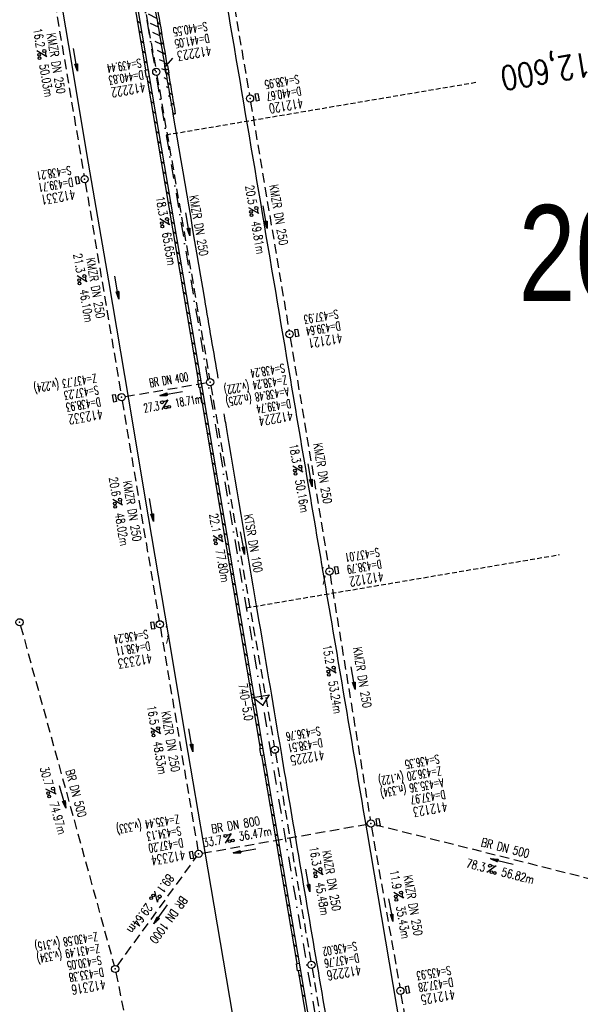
# Model space of a CAD drawing. Extents: x 447045 to 447634, y 442020 to 443192.
# Tile 9 of 24: x 447316 to 447433, y 442521 to 442726. Entities that reach past the tile are written whole.
import ezdxf
from ezdxf.enums import TextEntityAlignment as Align

# ---------------------------------------------------------------- set-up
doc = ezdxf.new("R2010")
doc.units = 0
doc.header["$LTSCALE"] = 2
doc.header["$MEASUREMENT"] = 0
for name, pattern in [('AUSGEZOGEN', [0]), ('GESTRICH-X2', [1.5, 1, -0.5]), ('GESTRICHELT', [0.75, 0.5, -0.25]), ('STRICHPT-X3', [3, 1.5, -0.75, 0, -0.75])]:
    doc.linetypes.add(name, pattern=pattern)
doc.layers.get('0').update_dxf_attribs({"linetype": 'AUSGEZOGEN'})
for name, color, linetype in [('ACHSE', 250, 'STRICHPT-X3'), ('FBR', 8, 'CONTINUOUS'), ('HEKTOM', 250, 'GESTRICHELT'), ('KANAL', 7, 'GESTRICH-X2'), ('Netzknoten_PKT', 7, 'CONTINUOUS'), ('Netzknoten_PKT-NR', 7, 'CONTINUOUS'), ('Netzknoten_SIGNATUR', 7, 'CONTINUOUS'), ('PFEIL', 7, 'CONTINUOUS'), ('PKT', 7, 'CONTINUOUS'), ('PKT-CODE', 2, 'CONTINUOUS'), ('Planeinteilung', 6, 'CONTINUOUS'), ('SCHACHTNR', 6, 'CONTINUOUS'), ('SCHLITZRINNE', 8, 'AUSGEZOGEN'), ('SCHSYMBOL', 7, 'AUSGEZOGEN'), ('TEXTO', 4, 'CONTINUOUS'), ('TEXTU', 4, 'CONTINUOUS')]:
    doc.layers.add(name, color=color, linetype=linetype)
doc.styles.add('ROMANS', font='romans.shx', dxfattribs={"width": 0.8})
doc.styles.add('UNIR-H', font='unir_h.shx', dxfattribs={"width": 0.8})

# ---------------------------------------------------------------- blocks, each defined once
blk = doc.blocks.new('GST')
at = {"color": 0}
blk.add_circle((0, 0), 0.75, dxfattribs=at)
blk.add_point((0, 0), dxfattribs=at)
blk = doc.blocks.new('17')
blk.add_lwpolyline([(-0.7551444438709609, -1.217819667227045), (0.7477110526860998, -1.217819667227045), (0.7477110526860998, -1.800570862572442), (-0.7551444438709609, -1.800570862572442)], close=True)
blk.add_blockref('GST', (0, 0))
blk = doc.blocks.new('PROM')
blk.add_line((1.566024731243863, 1.817237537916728), (0.0190527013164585, 0.0153243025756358))
for centre, radius in [((0.3173753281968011, 1.509743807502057), 0.3170057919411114), ((0.9430842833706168, 0.2908182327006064), 0.2830165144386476), ((1.644538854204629, 0.287494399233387), 0.2830165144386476)]:
    blk.add_circle(centre, radius)
blk.add_arc((0.9918717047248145, 2.681739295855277), 1.033048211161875, 239.1413865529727, 303.3549228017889)
blk = doc.blocks.new('PFEIL2')
at = {"color": 0}
for p, q in [((0.8796887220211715, 0.0024565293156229), (-2.401395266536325, -0.0115320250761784)), ((0.8808543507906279, -0.2709205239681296), (0.8785230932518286, 0.2758335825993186)), ((0.8785230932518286, 0.2758335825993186), (2.429089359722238, 0.0090619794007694)), ((0.9110887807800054, 0.2702307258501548), (0.8785706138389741, 0.2646884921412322)), ((0.9651190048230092, 0.2609349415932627), (0.8786494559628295, 0.2461975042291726)), ((1.01914922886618, 0.2516391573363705), (0.8787282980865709, 0.2277065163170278)), ((1.073179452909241, 0.24234337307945), (0.8788071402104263, 0.2092155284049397)), ((1.127209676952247, 0.2330475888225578), (0.8788859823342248, 0.1907245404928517)), ((1.181239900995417, 0.2237518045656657), (0.8789648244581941, 0.1722335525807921)), ((1.235270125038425, 0.2144560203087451), (0.8790436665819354, 0.1537425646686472)), ((1.289300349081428, 0.2051602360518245), (0.8791225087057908, 0.1352515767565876)), ((1.34333057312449, 0.195864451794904), (0.8792013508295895, 0.1167605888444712)), ((1.397360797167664, 0.1865686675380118), (0.8792801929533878, 0.0982696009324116)), ((1.451391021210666, 0.1772728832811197), (0.8793590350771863, 0.0797786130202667)), ((1.505421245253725, 0.1679770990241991), (0.8794378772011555, 0.0612876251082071)), ((1.559451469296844, 0.1586813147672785), (0.8795167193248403, 0.0427966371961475)), ((1.613481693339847, 0.1493855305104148), (0.8795955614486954, 0.024305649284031)), ((1.66751191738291, 0.140089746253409), (0.8796744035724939, 0.005814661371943)), ((1.721542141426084, 0.1307939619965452), (0.8797532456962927, -0.0126763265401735)), ((1.775572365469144, 0.1214981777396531), (0.8798320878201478, -0.0311673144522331)), ((1.82960258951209, 0.1122023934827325), (0.8799109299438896, -0.0496583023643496)), ((1.883632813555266, 0.1029066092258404), (0.8799897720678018, -0.0681492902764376)), ((1.937663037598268, 0.0936108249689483), (0.8800686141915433, -0.08664027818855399)), ((1.991693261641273, 0.0843150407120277), (0.8801474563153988, -0.105131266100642)), ((2.045723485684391, 0.0750192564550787), (0.8802262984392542, -0.1236222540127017)), ((2.099753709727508, 0.0657234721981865), (0.8803051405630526, -0.1421132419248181)), ((2.153783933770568, 0.056427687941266), (0.8803839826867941, -0.1606042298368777)), ((2.207814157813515, 0.0471319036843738), (0.8804628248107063, -0.1790952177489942)), ((2.261844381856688, 0.0378361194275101), (0.8805416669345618, -0.1975862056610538)), ((2.31587460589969, 0.0285403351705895), (0.8806205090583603, -0.2160771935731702)), ((2.36990482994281, 0.0192445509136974), (0.8806993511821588, -0.2345681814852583)), ((2.423935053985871, 0.009948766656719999), (0.8807781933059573, -0.2530591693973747)), ((2.429089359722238, 0.0090619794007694), (0.8808543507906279, -0.2709205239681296))]:
    blk.add_line(p, q, dxfattribs=at)
blk = doc.blocks.new('13')
blk.add_lwpolyline([(0.7551444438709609, 1.217819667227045), (-0.7477110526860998, 1.217819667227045), (-0.7477110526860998, 1.800570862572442), (0.7551444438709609, 1.800570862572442)], close=True)
at = {"rotation": 180}
blk.add_blockref('GST', (0, 0), dxfattribs=at)
blk = doc.blocks.new('10')
blk.add_blockref('GST', (0, 0))
blk = doc.blocks.new('30')
at = {"color": 0}
for p, q in [((-0.75, -0.289999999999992), (-0.75, 0.2927511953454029)), ((-0.75, 0.2927511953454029), (0.7528554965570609, 0.2927511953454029)), ((0.7528554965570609, 0.2927511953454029), (0.7528554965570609, -0.289999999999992)), ((0.7528554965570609, -0.289999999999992), (-0.75, -0.289999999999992))]:
    blk.add_line(p, q, dxfattribs=at)
blk.add_point((0, 0), dxfattribs=at)
blk = doc.blocks.new('PKT')
at = {"color": 0}
blk.add_circle((0, 0), 0.15, dxfattribs=at)
blk.add_point((0, 0), dxfattribs=at)
blk = doc.blocks.new('Station_Netzknoten')
at = {"layer": 'Netzknoten_SIGNATUR'}
for p, q in [((-1.75, 0.5), (1.75, 0.5)), ((0, -1.5), (-1.75, 0.5)), ((0, -1.5), (1.75, 0.5))]:
    blk.add_line(p, q, dxfattribs=at)
blk.add_point((0, 0), dxfattribs=at)

msp = doc.modelspace()

# ---------------------------------------------------------------- hatches: boundary and pattern name
at = {"layer": 'SCHLITZRINNE'}
h = msp.add_hatch(dxfattribs=at)
h.set_pattern_fill('_USER', color=256, scale=1.5, angle=45, style=0, pattern_type=0)
h.set_pattern_definition([(334.2695901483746, (447234.5127272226, 443158.8401483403), (0.6512059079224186, 1.35127009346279), [])])
edge = h.paths.add_edge_path()
edge.add_arc((464490.7175438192, 449190.2495547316), 18279.89343786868, 199.256988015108, 199.2725912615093)
edge.add_arc((412789.2576575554, 431110.164703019), 36491.72717792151, 19.26941265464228, 19.275929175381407, ccw=False)
edge.add_line((447233.134, 443161.2700000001), (447233.6060244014, 443161.4349028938))
edge.add_arc((464490.7175437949, 449190.249554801), 18280.39343786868, 199.2569880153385, 199.2725912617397)
edge.add_arc((438988.1613027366, 440271.6982763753), 8736.655536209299, 19.248465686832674, 19.281113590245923, ccw=False)
edge.add_arc((439684.884197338, 440514.9838708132), 7998.678116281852, 19.2238186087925, 19.248465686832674, ccw=False)
edge.add_arc((551443.6805055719, 479485.6081539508), 110359.837036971, 199.2238149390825, 199.2304511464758)
edge.add_arc((461591.9284848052, 448142.3628786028), 15198.20419267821, 199.2304511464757, 199.2954143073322)
edge.add_arc((434066.5644204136, 438505.5905611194), 13965.35264760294, 19.22764435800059, 19.29541436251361, ccw=False)
edge.add_arc((446515.3391800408, 442847.4484587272), 781.1301442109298, 18.874057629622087, 19.227644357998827, ccw=False)
edge.add_arc((443272.1578874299, 441738.6996315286), 4208.59989003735, 18.721726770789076, 18.874057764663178, ccw=False)
edge.add_arc((445875.7446372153, 442621.065670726), 1459.557549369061, 18.158793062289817, 18.72172677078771, ccw=False)
edge.add_arc((444728.6532720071, 442244.8351673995), 2666.772522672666, 17.742332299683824, 18.158793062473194, ccw=False)
edge.add_arc((445572.4217009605, 442514.803087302), 1780.867426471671, 17.477765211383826, 17.74233229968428, ccw=False)
edge.add_arc((445655.9223158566, 442541.0951066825), 1693.325305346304, 17.206445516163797, 17.477765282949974, ccw=False)
edge.add_arc((445949.7367177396, 442632.082078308), 1385.745182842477, 16.534274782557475, 17.206445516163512, ccw=False)
edge.add_arc((445777.9256488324, 442581.0775038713), 1564.967140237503, 15.901763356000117, 16.534274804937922, ccw=False)
edge.add_arc((444610.2498572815, 442248.4174516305), 2779.104473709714, 15.717077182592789, 15.901763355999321, ccw=False)
edge.add_arc((445469.3841440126, 442490.1855316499), 1886.600396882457, 15.492922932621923, 15.71707716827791, ccw=False)
edge.add_arc((444501.3018579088, 442221.8413207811), 2891.185847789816, 15.151693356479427, 15.49292293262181, ccw=False)
edge.add_arc((444653.0003013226, 442262.919567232), 2734.024020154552, 14.800793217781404, 15.15169336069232, ccw=False)
edge.add_arc((445305.3867260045, 442435.2971580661), 2059.248441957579, 14.553226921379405, 14.800793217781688, ccw=False)
edge.add_arc((445661.5778748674, 442527.7675625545), 1691.249922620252, 14.280051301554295, 14.55322700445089, ccw=False)
edge.add_arc((445825.2781955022, 442569.4335576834), 1522.330266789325, 13.754489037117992, 14.280051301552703, ccw=False)
edge.add_arc((444655.9725115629, 442283.2091768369), 2726.157571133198, 13.361751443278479, 13.754489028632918, ccw=False)
edge.add_arc((444873.7445731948, 442334.9361968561), 2502.326484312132, 13.156370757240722, 13.361751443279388, ccw=False)
edge.add_arc((445203.5665272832, 442412.0303197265), 2163.614179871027, 12.935498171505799, 13.156370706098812, ccw=False)
edge.add_arc((445591.1524972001, 442501.0521217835), 1765.936213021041, 12.36851844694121, 12.935498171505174, ccw=False)
edge.add_arc((445707.2559674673, 442526.5122554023), 1647.073964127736, 11.781436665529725, 12.368518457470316, ccw=False)
edge.add_arc((445429.9941138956, 442468.6829810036), 1930.302423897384, 11.594814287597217, 11.781436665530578, ccw=False)
edge.add_arc((442977.0603987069, 441965.3993853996), 4434.33480961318, 11.471684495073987, 11.59481397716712, ccw=False)
edge.add_arc((444371.6934236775, 442248.4229983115), 3011.273447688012, 11.050893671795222, 11.471684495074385, ccw=False)
edge.add_arc((446428.11335783, 442650.0465261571), 916.0015312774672, 10.287944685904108, 11.050893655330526, ccw=False)
edge.add_arc((445293.5438072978, 442444.106887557), 2069.110025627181, 9.832006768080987, 10.287944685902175, ccw=False)
edge.add_arc((438489.7745608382, 441264.9773509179), 8974.298105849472, 9.613081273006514, 9.832006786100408, ccw=False)
edge.add_arc((-516898.9809261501, 279448.6900894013), 977969.7495575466, 9.612262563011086, 9.613081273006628, ccw=False)
edge.add_arc((439111.8192036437, 441356.2794889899), 8345.741258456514, 9.603416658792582, 9.61227924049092, ccw=False)
edge.add_arc((371773.6318437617, 429962.7471930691), 76641.01236189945, 9.590854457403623, 9.603416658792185, ccw=False)
edge.add_arc((456011.6550815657, 444189.1683239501), 8789.8725663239, 189.5423691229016, 189.6519019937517)
edge.add_arc((455543.1851558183, 444109.4959913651), 8314.676026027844, 189.6519019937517, 189.6840918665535)
edge.add_arc((393564.9242098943, 433546.2457900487), 54557.31384556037, 9.66554402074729, 9.670449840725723, ccw=False)

# ---------------------------------------------------------------- linework, layer by layer
at = {"layer": 'ACHSE', "flags": 128}
msp.add_lwpolyline([(447230.5087980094, 443162.3344306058), (447230.72, 443161.731), (447238.978, 443138.135), (447247.236, 443114.538), (447247.528, 443113.7060000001), (447255.3590000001, 443090.895), (447261.5008670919, 443072.2661867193), (447263.187, 443067.152), (447270.721, 443043.315), (447277.958, 443019.385), (447284.898, 442995.368), (447291.539, 442971.266), (447297.882, 442947.084), (447303.923, 442922.826), (447309.664, 442898.494), (447315.102, 442874.093), (447320.238, 442849.626), (447325.069, 442825.097), (447329.596, 442800.511), (447332.402, 442784.35), (447333.838, 442775.873), (447338.012, 442751.224), (447342.186, 442726.575), (447354.709, 442652.627), (447371.405, 442554.031), (447392.276, 442430.786), (447408.973, 442332.19), (447413.1470000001, 442307.5409999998), (447425.6699999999, 442233.5929999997), (447425.8342016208, 442232.6233292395), (447438.1919999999, 442159.6459999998), (447454.8889999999, 442061.0499999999), (447456.7422372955, 442050.1059544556)], dxfattribs=at)
at = {"layer": 'FBR'}
for points in [[(447314.3525886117, 442951.2948101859, -0.0015582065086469), (447317.425168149, 442939.118631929, -0.0015466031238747), (447320.4445637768, 442926.8321163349, -0.0015433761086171), (447323.3867011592, 442914.5324890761, -0.0015534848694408), (447326.2339534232, 442902.2950271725, -0.001554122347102), (447329.0054332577, 442890.0385998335, -0.0015444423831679), (447331.7177998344, 442877.6883084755, -0.0015468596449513), (447334.3531664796, 442865.3242596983, -0.0015557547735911), (447336.897132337, 442853.0148800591, -0.0015566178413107), (447339.4823111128, 442840.1010307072, -0.0017025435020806), (447341.7689028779, 442828.2788710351, -0.001390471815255), (447344.5490080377, 442813.4124663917, -0.0020889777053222), (447346.3306091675, 442803.5043822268, -0.0004549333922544), (447348.2979180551, 442792.234624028, -0.0010237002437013), (447349.1573781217, 442787.223764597, -3.1502593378e-06), (447350.3487882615, 442780.1909008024, -1.49845386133e-05), (447350.5992094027, 442778.7123413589), (447354.7733806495, 442754.0623302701), (447358.9473806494, 442729.41333027, 5.4597560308e-06), (447365.2088651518, 442692.4394217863, -2.781310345e-06), (447371.4703496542, 442655.4655133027, -2.6786460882e-06), (447379.8183651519, 442606.1674217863, 3.2175724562e-06), (447388.1663806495, 442556.8693302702), (447409.037358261, 442433.6244624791)], [(447347.7760000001, 442706.2319999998, -5.907971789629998e-05), (447354.3409585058, 442667.6583142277, -0.0001299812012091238), (447357.1368655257, 442651.1927813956, -0.0001299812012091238)], [(447358.3895055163, 442643.7953714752, -5.210644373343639e-05), (447359.0155425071, 442640.0913202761, -3.96939937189e-05), (447365.708, 442600.4499999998, -0.0001045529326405), (447370.3100332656, 442573.1428632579, 0.0001332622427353), (447373.922, 442551.7179999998, 0.0005259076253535), (447378.0145, 442527.6364999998, -0.0004761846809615), (447382.107, 442503.5549999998), (447390.563, 442453.4269999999, 9.12589793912e-05), (447393.3035596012, 442437.1987969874, 4.51731092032e-05), (447398.8489999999, 442404.4159999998)]]:
    msp.add_lwpolyline(points, format="xyb", dxfattribs=at)
at = {"layer": 'FBR', "flags": 128}
msp.add_lwpolyline([(447300.5709999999, 442944.9339999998, -0.0022932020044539), (447303.9532739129, 442931.3858386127, -0.0017136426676), (447308.3339999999, 442913.2199999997, -0.0008961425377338), (447310.3912526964, 442904.489349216, -0.0009637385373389), (447312.2739999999, 442896.3639999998, -0.0024739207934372), (447316.1015402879, 442879.3132844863, -0.002561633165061), (447319.6320000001, 442862.8099999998, -0.0008142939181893), (447320.9057146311, 442856.6530390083, -0.000537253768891), (447322.8109999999, 442847.3159999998, -0.0018360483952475), (447327.1297547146, 442825.6264892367, -0.003329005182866), (447329.388, 442813.6399999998, -0.0019894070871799), (447332.2641140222, 442797.4280008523, -0.0009552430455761), (447338.0549999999, 442763.6299999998, -3.5722962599e-06), (447340.3885389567, 442749.8518218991, -3.86703077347e-05), (447340.6039999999, 442748.5789999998, -5.48129439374e-05), (447343.4054999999, 442732.0104999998, 0.0004779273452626), (447346.2069999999, 442715.4419999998, 0.0001404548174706), (447346.9915000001, 442710.8369999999, -2.14056777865e-05), (447347.7760000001, 442706.2319999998)], format="xyb", dxfattribs=at)
for points in [[(447317.6879999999, 442769.8029999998), (447321.861, 442745.1509999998), (447325.971, 442720.5679999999), (447330.116, 442696.0369999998), (447334.309, 442671.4829999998), (447338.4849999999, 442646.8209999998), (447342.627, 442622.2639999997), (447346.744, 442597.6839999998), (447350.9019999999, 442573.1409999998), (447355.051, 442548.7159999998), (447363.3529999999, 442499.5539999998), (447367.525, 442474.8609999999), (447371.681, 442450.2519999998), (447375.843, 442425.7299999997), (447379.9729999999, 442401.1589999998), (447384.141, 442376.5979999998), (447388.3269999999, 442352.1939999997), (447392.465, 442327.5309999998), (447396.704, 442302.6379999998), (447400.8689999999, 442278.1019999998), (447405.015, 442253.4519999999), (447409.1087602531, 442229.1758127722)], [(447334.6109999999, 442762.6169999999), (447342.7469999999, 442714.5349999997), (447353.712, 442649.7829999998), (447366.6610000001, 442573.0009999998), (447374.2800000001, 442528.1029999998), (447381.7009999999, 442484.1889999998), (447389.266, 442439.4379999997), (447397.6109999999, 442390.0459999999), (447405.855, 442341.5289999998), (447414.19, 442292.2239999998), (447422.9179999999, 442240.6819999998), (447424.3363650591, 442232.3145890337)]]:
    msp.add_lwpolyline(points, dxfattribs=at)
at = {"layer": 'HEKTOM'}
for p, q in [((447346.3586901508, 442701.935369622), (447411.1073974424, 442712.9071352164)), ((447363.0630000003, 442603.3440000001), (447428.3563017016, 442614.4166102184))]:
    msp.add_line(p, q, dxfattribs=at)
at = {"layer": 'KANAL'}
for p, q in [((447335.781, 442762.4059999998), (447344.188, 442715.7809999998)), ((447355.4999999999, 442758.0629999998), (447363.719, 442710.2499999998)), ((447321.156, 442741.2809999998), (447329.2499999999, 442693.4379999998)), ((447344.438, 442714.3129999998), (447355.406, 442651.1249999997)), ((447363.9689999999, 442708.7499999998), (447371.9689999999, 442661.1249999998)), ((447329.5, 442691.9689999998), (447336.938, 442647.9999999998)), ((447372.2189999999, 442659.6249999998), (447380.281, 442611.6559999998)), ((447337.8129999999, 442647.3749999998), (447354.781, 442650.2499999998)), ((447355.656, 442649.6249999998), (447368.906, 442574.4999999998)), ((447337.188, 442646.4999999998), (447344.906, 442600.6249999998)), ((447380.5310000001, 442610.1879999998), (447388.906, 442559.1249999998)), ((447315.9999999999, 442599.5939999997), (447335.531, 442528.7499999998)), ((447345.1559999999, 442599.1559999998), (447353.0000000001, 442552.781)), ((447369.156, 442572.9999999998), (447376.5, 442529.6559999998)), ((447353.8749999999, 442552.1559999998), (447388.3129999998, 442558.2499999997)), ((447389.156, 442557.6249999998), (447395.063, 442524.2189999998)), ((447389.7499999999, 442558.1879999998), (447443.406, 442544.6879999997)), ((447336.156, 442528.6559999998), (447352.688, 442551.4379999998)), ((447376.781, 442528.1559999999), (447383.9689999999, 442485.6559999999)), ((447335.875, 442527.3129999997), (447351.9379999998, 442448.5629999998)), ((447395.3129999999, 442522.7499999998), (447401.7189999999, 442484.4999999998))]:
    msp.add_line(p, q, dxfattribs=at)
at = {"layer": 'PKT'}
for p in [(447378.9899999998, 442611.6830000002), (447346.3979999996, 442599.3849999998)]:
    msp.add_point(p, dxfattribs=at)
at = {"layer": 'SCHACHTNR'}
msp.add_line((447346.3449436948, 442716.3028973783), (447347.7329474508, 442717.9021071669), dxfattribs=at)
at = {"layer": 'SCHLITZRINNE'}
for p, q in [((447340.3507196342, 442725.6996025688), (447340.927224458, 442725.2894797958)), ((447344.5206604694, 442725.3921597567), (447345.0967173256, 442724.983831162)), ((447340.7048368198, 442723.6068466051), (447341.2813416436, 442723.1967238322)), ((447344.8737035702, 442723.3032966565), (447345.4498989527, 442722.8948698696)), ((447341.0589540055, 442721.5140906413), (447341.6354588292, 442721.1039678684)), ((447345.2273351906, 442721.2140163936), (447345.8036692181, 442720.8054913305)), ((447341.4130711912, 442719.4213346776), (447341.989576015, 442719.0112119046)), ((447345.5815557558, 442719.1243186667), (447346.158028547, 442718.7156952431)), ((447341.7671883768, 442717.3285787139), (447342.3436932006, 442716.918455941)), ((447345.936365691, 442717.0342031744), (447346.5129773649, 442716.625481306)), ((447342.6977616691, 442714.8257346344), (447342.6978103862, 442714.8256999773)), ((447346.4899371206, 442714.8031988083), (447346.8685199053, 442714.5348465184)), ((447342.4756123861, 442713.142931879), (447343.0521887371, 442712.7327582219)), ((447346.6477812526, 442712.8526993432), (447347.2246819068, 442712.4437726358)), ((447342.8300328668, 442711.0499601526), (447343.406609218, 442710.6397864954)), ((447347.0043989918, 442710.7613024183), (447347.5812833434, 442710.3523872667)), ((447343.1844533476, 442708.9569884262), (447343.761029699, 442708.5468147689)), ((447347.3606941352, 442708.67013416), (447347.9375560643, 442708.2612349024)), ((447343.5388738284, 442706.8640166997), (447344.11545018, 442706.4538430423)), ((447343.8932943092, 442704.7710449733), (447344.4698706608, 442704.3608713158)), ((447347.7168941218, 442706.5790333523), (447348.1230827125, 442706.2911131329)), ((447344.24771479, 442702.6780732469), (447344.8242911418, 442702.2678995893)), ((447344.6021352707, 442700.5851015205), (447345.1787116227, 442700.1749278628)), ((447344.9565557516, 442698.4921297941), (447345.5331321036, 442698.0819561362)), ((447345.3109762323, 442696.3991580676), (447345.8875525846, 442695.9889844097)), ((447345.6653967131, 442694.3061863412), (447346.2419730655, 442693.8960126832)), ((447346.019817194, 442692.2132146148), (447346.5963935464, 442691.8030409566)), ((447346.3742376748, 442690.1202428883), (447346.9508140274, 442689.7100692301)), ((447346.7286581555, 442688.027271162), (447347.3052345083, 442687.6170975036)), ((447347.0830786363, 442685.9342994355), (447347.6596549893, 442685.5241257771)), ((447347.4374991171, 442683.8413277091), (447348.0140754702, 442683.4311540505)), ((447347.7919195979, 442681.7483559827), (447348.3684959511, 442681.338182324)), ((447348.1463400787, 442679.6553842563), (447348.722916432, 442679.2452105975)), ((447348.5007605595, 442677.5624125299), (447349.077336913, 442677.152238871)), ((447348.8551810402, 442675.4694408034), (447349.4317573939, 442675.0592671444)), ((447349.2096015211, 442673.376469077), (447349.7861778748, 442672.9662954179)), ((447349.5640220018, 442671.2834973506), (447350.1405983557, 442670.8733236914)), ((447349.9184424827, 442669.1905256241), (447350.4950188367, 442668.7803519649)), ((447350.2728629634, 442667.0975538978), (447350.8494393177, 442666.6873802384)), ((447350.6272834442, 442665.0045821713), (447351.2038597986, 442664.5944085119)), ((447350.981703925, 442662.9116104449), (447351.5582802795, 442662.5014367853)), ((447351.3361244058, 442660.8186387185), (447351.9127007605, 442660.4084650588)), ((447351.6905448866, 442658.7256669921), (447352.2671212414, 442658.3154933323)), ((447352.0449653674, 442656.6326952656), (447352.6215417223, 442656.2225216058)), ((447352.3993858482, 442654.5397235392), (447352.9759622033, 442654.1295498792)), ((447352.753806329, 442652.4467518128), (447353.3303826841, 442652.0365781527)), ((447353.6844363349, 442649.9438673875), (447353.6848031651, 442649.9436064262)), ((447353.4615158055, 442648.261613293), (447354.0377039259, 442647.8517158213)), ((447353.8142902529, 442646.1698125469), (447354.3904783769, 442645.7599150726)), ((447354.1670647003, 442644.0780118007), (447354.7432528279, 442643.6681143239)), ((447354.5198391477, 442641.9862110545), (447355.0960272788, 442641.5763135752)), ((447354.8726135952, 442639.8944103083), (447355.4488017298, 442639.4845128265)), ((447355.2253880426, 442637.8026095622), (447355.8015761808, 442637.3927120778)), ((447355.57816249, 442635.710808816), (447356.1543506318, 442635.3009113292)), ((447355.9309369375, 442633.6190080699), (447356.5071250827, 442633.2091105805)), ((447356.2837113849, 442631.5272073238), (447356.8598995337, 442631.1173098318)), ((447356.6364858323, 442629.4354065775), (447357.2126739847, 442629.0255090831)), ((447356.9892602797, 442627.3436058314), (447357.5654484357, 442626.9337083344)), ((447357.3420347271, 442625.2518050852), (447357.9182228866, 442624.8419075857)), ((447357.6948091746, 442623.1600043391), (447358.2709973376, 442622.7501068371)), ((447358.047583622, 442621.068203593), (447358.6237717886, 442620.6583060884)), ((447358.4003580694, 442618.9764028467), (447358.9765462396, 442618.5665053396)), ((447358.7531325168, 442616.8846021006), (447359.3293206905, 442616.474704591)), ((447359.1059069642, 442614.7928013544), (447359.6820951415, 442614.3829038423)), ((447359.4586814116, 442612.7010006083), (447360.0348695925, 442612.2911030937)), ((447359.811455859, 442610.6091998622), (447360.3876440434, 442610.199302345)), ((447360.1642303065, 442608.517399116), (447360.7404184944, 442608.1075015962)), ((447360.5170047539, 442606.4255983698), (447361.0931929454, 442606.0157008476)), ((447360.8697792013, 442604.3337976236), (447361.4459673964, 442603.9239000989)), ((447361.2225536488, 442602.2419968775), (447361.7987418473, 442601.8320993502)), ((447361.5753280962, 442600.1501961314), (447362.1515162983, 442599.7402986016)), ((447361.9281025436, 442598.0583953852), (447362.5042907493, 442597.6484978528)), ((447362.280876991, 442595.966594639), (447362.8570652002, 442595.5566971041)), ((447362.6336514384, 442593.8747938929), (447363.2098396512, 442593.4648963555)), ((447362.9864258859, 442591.7829931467), (447363.5626141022, 442591.3730956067)), ((447363.3392003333, 442589.6911924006), (447363.9153885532, 442589.2812948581)), ((447363.6919747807, 442587.5993916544), (447364.2681630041, 442587.1894941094)), ((447364.0447492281, 442585.5075909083), (447364.6209374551, 442585.0976933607)), ((447364.3975236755, 442583.4157901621), (447364.9737119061, 442583.005892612)), ((447364.7502981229, 442581.3239894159), (447365.3264863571, 442580.9140918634)), ((447365.1030725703, 442579.2321886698), (447365.679260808, 442578.8222911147)), ((447365.4558470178, 442577.1403879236), (447366.032035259, 442576.730490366)), ((447365.8086214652, 442575.0485871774), (447366.38480971, 442574.6386896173)), ((447366.6681926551, 442572.5962536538), (447366.738126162, 442572.5465032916)), ((447366.5166202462, 442570.8632428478), (447367.093397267, 442570.4529264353)), ((447366.8718913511, 442568.7696659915), (447367.4486683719, 442568.3593495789)), ((447367.227162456, 442566.6760891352), (447367.8039394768, 442566.2657727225)), ((447367.5824335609, 442564.5825122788), (447368.1592105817, 442564.1721958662)), ((447367.9377046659, 442562.4889354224), (447368.5144816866, 442562.0786190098)), ((447368.2929757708, 442560.3953585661), (447368.8697527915, 442559.9850421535)), ((447368.6482468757, 442558.3017817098), (447369.2250238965, 442557.8914652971)), ((447369.0035179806, 442556.2082048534), (447369.5802950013, 442555.7978884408)), ((447369.3587890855, 442554.114627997), (447369.9355661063, 442553.7043115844)), ((447369.7140601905, 442552.0210511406), (447370.2908372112, 442551.610734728)), ((447370.0693312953, 442549.9274742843), (447370.6461083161, 442549.5171578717)), ((447370.4246024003, 442547.8338974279), (447371.001379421, 442547.4235810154)), ((447370.7798735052, 442545.7403205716), (447371.356650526, 442545.330004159)), ((447371.1351446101, 442543.6467437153), (447371.7119216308, 442543.2364273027)), ((447371.490415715, 442541.5531668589), (447372.0671927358, 442541.1428504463)), ((447371.84568682, 442539.4595900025), (447372.4224638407, 442539.0492735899)), ((447372.2009579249, 442537.3660131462), (447372.7777349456, 442536.9556967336)), ((447372.5562290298, 442535.2724362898), (447373.1330060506, 442534.8621198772)), ((447372.9115001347, 442533.1788594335), (447373.4882771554, 442532.7685430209)), ((447373.2667712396, 442531.0852825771), (447373.8435482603, 442530.6749661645)), ((447373.9764132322, 442526.8987692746), (447374.552793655, 442526.4887349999)), ((447374.3300034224, 442524.806388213), (447374.9063838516, 442524.3963539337)), ((447374.6835936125, 442522.7140071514), (447375.2599740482, 442522.3039728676))]:
    msp.add_line(p, q, dxfattribs=at)
at = {"layer": 'SCHLITZRINNE', "flags": 128}
msp.add_lwpolyline([(447233.134, 443161.27, 6.808200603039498e-05), (447234.7765, 443156.5705, -0.000142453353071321), (447236.419, 443151.871, -0.0001075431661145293), (447237.5526180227, 443148.6222922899, 2.895591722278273e-05), (447241.762, 443136.553, 0.0002834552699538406), (447247.4469153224, 443120.285700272, -0.0002957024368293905), (447252.896, 443104.692, -0.001542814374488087), (447254.4694601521, 443100.135480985, -0.0006646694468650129), (447258.075, 443089.5429999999, -0.002456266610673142), (447262.6110188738, 443075.939146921, -0.001817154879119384), (447268.585, 443057.499, -0.001154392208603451), (447271.0728430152, 443049.6610948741, -0.001183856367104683), (447273.463, 443042.007, -0.002932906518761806), (447278.1808704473, 443026.4497302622, -0.002759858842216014), (447283.006, 443009.861, -0.0008058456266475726), (447285.4465338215, 443001.241745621, -0.0009780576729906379), (447287.432, 442994.133, -0.001488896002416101), (447291.982007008, 442977.5263820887, -0.00153109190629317), (447296.309, 442961.351, -0.001080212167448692), (447298.5634061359, 442952.7436456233, -0.0011919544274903), (447300.571, 442944.934, -0.002293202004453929), (447303.9532739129, 442931.3858386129, -0.001713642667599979), (447308.334, 442913.22, -0.0008961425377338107), (447310.3912526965, 442904.4893492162, -0.0009637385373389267), (447312.274, 442896.364, -0.002473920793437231), (447316.101540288, 442879.3132844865, -0.002561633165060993), (447319.632, 442862.81, -0.0008142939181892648), (447320.9057146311, 442856.6530390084, -0.0005372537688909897), (447322.811, 442847.316, -0.001836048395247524), (447327.1297547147, 442825.626489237, -0.003329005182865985), (447329.388, 442813.64, -0.001989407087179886), (447332.2641140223, 442797.4280008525, -0.0009552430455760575), (447338.055, 442763.63, -3.572296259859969e-06), (447340.3885389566, 442749.8518218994, -3.86703077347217e-05), (447340.604, 442748.579, -5.481294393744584e-05), (447343.4055, 442732.0105, 0.000477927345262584), (447346.2070000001, 442715.442, 0.0001404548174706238), (447346.9915, 442710.8370000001, -2.140567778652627e-05), (447347.776, 442706.232, -5.907971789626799e-05)], format="xyb", dxfattribs=at)
for points in [[(447334.1865982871, 442762.1282262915), (447342.0866072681, 442715.4408821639)], [(447334.611, 442762.617), (447342.747, 442714.535), (447353.7120000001, 442649.783), (447366.661, 442573.001), (447374.28, 442528.1029999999), (447381.701, 442484.189), (447389.266, 442439.438), (447397.611, 442390.046), (447405.855, 442341.529), (447414.19, 442292.224), (447422.9179999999, 442240.682), (447431.342, 442190.986), (447439.461, 442143.078), (447447.754, 442093.977), (447454.078, 442054.026), (447454.8063559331, 442049.7069279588)], [(447342.3374036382, 442713.9591008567), (447353.0475971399, 442650.711818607)], [(447347.776, 442706.232), (447348.2689023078, 442706.3159482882)], [(447353.2982002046, 442649.2300045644), (447365.98466023, 442574.0047530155)], [(447366.2349848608, 442572.5228918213), (447373.5942228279, 442529.1556433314)], [(447373.8454193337, 442527.6739297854), (447381.0296699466, 442485.1609010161)]]:
    msp.add_lwpolyline(points, dxfattribs=at)
at = {"layer": 'SCHLITZRINNE'}
for points in [[(447338.6604639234, 442763.0493667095, -3.400100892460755e-06), (447340.881519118, 442749.9353117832, -3.867030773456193e-05), (447341.0969930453, 442748.6624137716, -5.481294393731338e-05), (447343.898511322, 442732.0938056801, 0.0004544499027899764), (447346.5615676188, 442716.3395816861, 0.0001404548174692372)], [(447346.8135282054, 442714.8579975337, 0.0001200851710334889), (447347.484375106, 442710.9211078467, -2.140567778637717e-05), (447348.2689023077, 442706.3159482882, -2.140567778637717e-05)]]:
    msp.add_lwpolyline(points, format="xyb", dxfattribs=at)
at = {"layer": 'SCHSYMBOL'}
for points in [[(447342.5794554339, 442715.5243438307), (447342.8303847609, 442714.0425850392), (447342.2558140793, 442713.9452840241), (447342.0048847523, 442715.4270428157)], [(447353.5402520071, 442650.7952475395), (447353.7911813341, 442649.313488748), (447353.2166106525, 442649.216187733), (447352.9656813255, 442650.6979465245)], [(447366.4770366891, 442574.0881348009), (447366.727966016, 442572.6063760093), (447366.1533953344, 442572.5090749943), (447365.9024660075, 442573.9908337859)], [(447374.0874710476, 442529.2391727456), (447374.3384003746, 442527.757413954), (447373.763829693, 442527.660112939), (447373.512900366, 442529.1418717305)]]:
    msp.add_lwpolyline(points, close=True, dxfattribs=at)

# ---------------------------------------------------------------- block references
at = {"layer": 'Netzknoten_PKT'}
msp.add_blockref('PKT', (447366.2590000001, 442584.4220000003), dxfattribs=at)
at = {"layer": 'Netzknoten_SIGNATUR', "rotation": 9.604340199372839}
msp.add_blockref('Station_Netzknoten', (447366.2590000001, 442584.4220000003), dxfattribs=at)
at = {"layer": 'PFEIL'}
for p, rotation in [((447327.4456968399, 442717.5554244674), 279.6002999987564), ((447366.9779999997, 442684.7709999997), 279.5275000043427), ((447350.8545897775, 442683.2947004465), 279.8377000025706), ((447336.0495769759, 442670.0884980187), 279.6196999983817), ((447347.4036336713, 442648.0162980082), 189.6052999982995), ((447376.3697352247, 442630.9543336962), 279.5451999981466), ((447343.2801902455, 442623.7407657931), 279.5545000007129), ((447362.2931053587, 442616.828543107), 279.9962000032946), ((447385.3500408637, 442588.671104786), 279.3329999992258), ((447351.5024882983, 442575.7288439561), 279.582100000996), ((447324.7990000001, 442563.9100000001), 285.4142000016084), ((447362.7182184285, 442552.6605454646), 190.014799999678), ((447416.3460000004, 442550.4720000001), 165.8689000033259), ((447375.8604049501, 442546.4906413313), 279.6351999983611), ((447393.2156305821, 442540.3124252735), 279.9945999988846), ((447345.2349999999, 442539.4509999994), 234.0549000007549)]:
    msp.add_blockref('PFEIL2', p, dxfattribs=dict(at, rotation=rotation))
at = {"layer": 'SCHSYMBOL', "rotation": 279.6115999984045}
for name, p in [('GST', (447344.3069999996, 442715.051)), ('30', (447346.4807729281, 442715.5652212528)), ('13', (447363.8419999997, 442709.4989999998)), ('17', (447329.3709999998, 442692.7029999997)), ('13', (447372.0869999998, 442660.3739999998)), ('GST', (447355.5229999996, 442650.3710000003)), ('17', (447337.0749999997, 442647.2489999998)), ('13', (447380.4039999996, 442610.9129999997)), ('10', (447315.8000000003, 442600.3109999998)), ('17', (447345.0460000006, 442599.8930000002)), ('GST', (447369.0280000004, 442573.7510000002)), ('13', (447389.0380000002, 442558.3779999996)), ('17', (447353.1249999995, 442552.0359999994)), ('10', (447335.7260000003, 442528.04)), ('GST', (447376.6410000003, 442528.9079999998)), ('13', (447395.1869999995, 442523.4859999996))]:
    msp.add_blockref(name, p, dxfattribs=at)
at = {"layer": 'TEXTU'}
for p, rotation in [((447319.4168468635, 442719.4598545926), 279.6002999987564), ((447363.6060000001, 442686.7400000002), 279.5275000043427), ((447345.0029834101, 442684.4138936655), 279.8377000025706), ((447327.7609573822, 442672.5297392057), 279.6196999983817), ((447345.4386336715, 442644.6412980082), 9.605299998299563), ((447372.7722346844, 442632.8437591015), 279.5451999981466), ((447335.1921049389, 442625.9369132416), 279.5545000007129), ((447356.1413486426, 442618.3215399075), 279.9962000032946), ((447379.7267260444, 442590.9407358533), 279.3329999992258), ((447343.1530550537, 442578.292858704), 279.582100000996), ((447321.2420000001, 442565.5219999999), 285.4142000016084), ((447358.669907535, 442554.2391605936), 10.01479999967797), ((447376.9694147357, 442548.9143694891), 279.6351999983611), ((447413.1889999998, 442548.1729999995), 345.8689000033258), ((447343.9781984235, 442544.3076200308), 234.0549000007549), ((447393.7728213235, 442544.0193902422), 279.9945999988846)]:
    msp.add_blockref('PROM', p, dxfattribs=dict(at, rotation=rotation))

# ---------------------------------------------------------------- texts
at = {"layer": 'HEKTOM', "style": 'ROMANS', "width": 0.8}
msp.add_text('412,600', height=4.999999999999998, rotation=189.6115999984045, dxfattribs=at).set_placement((447437.7385541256, 442719.7759483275))
at = {"layer": 'Netzknoten_PKT-NR', "style": 'ROMANS', "width": 0.75}
msp.add_text('740-5.0', height=1.799999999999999, rotation=279.6027296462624, dxfattribs=at).set_placement((447362.7305568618, 442579.6715067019), align=Align.RIGHT)
at = {"layer": 'PKT-CODE', "style": 'ROMANS', "oblique": 15, "width": 0.75}
for p in [(447379, 442608.1879999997), (447346.406, 442595.8749999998)]:
    msp.add_text('1', height=1.799999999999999, dxfattribs=at).set_placement(p, align=Align.CENTER)
at = {"layer": 'Planeinteilung', "linetype": 'Continuous', "style": 'UNIR-H', "width": 0.8}
msp.add_text('206', height=20, dxfattribs=at).set_placement((447419.8219766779, 442667.2870012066))
at = {"layer": 'SCHACHTNR', "style": 'ROMANS'}
for s, height, width, p in [('S=440.55', 1.799999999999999, 0.6, (447354.7700511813, 442725.4385971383)), ('D=441.05', 1.799999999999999, 0.6, (447355.1760511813, 442722.9695971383)), ('412223', 1.999999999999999, 0.7, (447355.6140511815, 442720.5005971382)), ('S=439.44', 1.799999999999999, 0.6, (447341.0022731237, 442717.8041791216)), ('D=440.83', 1.799999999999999, 0.6, (447341.4402731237, 442715.3351791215)), ('412222', 1.999999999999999, 0.7, (447341.8462731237, 442712.8671791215)), ('S=438.95', 1.799999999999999, 0.6, (447373.8937284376, 442714.4407450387)), ('D=440.67', 1.799999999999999, 0.6, (447374.3317284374, 442711.9717450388)), ('412120', 1.999999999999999, 0.7, (447374.7377284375, 442709.5337450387)), ('S=438.21', 1.799999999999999, 0.6, (447326.375, 442695.4379999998)), ('D=439.71', 1.799999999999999, 0.6, (447326.7809999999, 442692.9689999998)), ('412331', 1.999999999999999, 0.7, (447327.2189999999, 442690.4999999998)), ('S=437.93', 1.799999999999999, 0.6, (447382.0712839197, 442665.4849670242)), ('D=439.64', 1.799999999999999, 0.6, (447382.5092839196, 442663.0159670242)), ('412121', 1.999999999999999, 0.7, (447382.9152839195, 442660.5779670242)), ('S=438.24', 1.799999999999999, 0.6, (447370.9091259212, 442654.2229007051)), ('Z=437.73 (v.224)', 1.799999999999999, 0.6, (447331.688, 442652.1249999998)), ('Z=438.24 (v.222)', 1.799999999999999, 0.6, (447371.3471259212, 442651.7539007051)), ('S=437.23', 1.799999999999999, 0.6, (447332.0939999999, 442649.6559999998)), ('A=438.48 (n.225)', 1.799999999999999, 0.6, (447371.7531259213, 442649.2859007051)), ('D=438.93', 1.799999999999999, 0.6, (447332.531, 442647.1879999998)), ('D=439.74', 1.799999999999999, 0.6, (447372.1901259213, 442646.8169007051)), ('412332', 1.999999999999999, 0.7, (447332.938, 442644.7189999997)), ('412224', 1.999999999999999, 0.7, (447372.5971259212, 442644.3789007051)), ('S=437.01', 1.799999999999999, 0.6, (447390.6562252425, 442615.8361075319)), ('D=438.79', 1.799999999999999, 0.6, (447391.0932252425, 442613.3671075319)), ('412122', 1.999999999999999, 0.7, (447391.5002252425, 442610.8991075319)), ('S=436.24', 1.799999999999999, 0.6, (447342.4197943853, 442598.7615654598)), ('D=438.11', 1.799999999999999, 0.6, (447342.8577943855, 442596.2925654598)), ('412333', 1.999999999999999, 0.7, (447343.2637943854, 442593.8245654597)), ('S=436.76', 1.799999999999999, 0.6, (447378.3439999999, 442578.5629999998)), ('D=438.51', 1.799999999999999, 0.6, (447378.781, 442576.1249999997)), ('412225', 1.999999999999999, 0.7, (447379.1879999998, 442573.6559999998)), ('S=436.35', 1.799999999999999, 0.6, (447403.133297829, 442572.7267950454)), ('Z=436.20 (v.122)', 1.799999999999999, 0.6, (447403.540297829, 442570.2577950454)), ('A=435.36 (n.334)', 1.799999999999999, 0.6, (447403.9772978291, 442567.7897950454)), ('D=437.97', 1.799999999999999, 0.6, (447404.383297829, 442565.3517950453)), ('412123', 1.999999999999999, 0.7, (447404.790297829, 442562.8827950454)), ('Z=435.44 (v.333)', 1.799999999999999, 0.6, (447348.9155764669, 442560.2059097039)), ('S=434.13', 1.799999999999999, 0.6, (447349.3215764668, 442557.736909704)), ('D=437.20', 1.799999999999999, 0.6, (447349.7275764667, 442555.2689097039)), ('412334', 1.999999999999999, 0.7, (447350.1655764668, 442552.7999097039)), ('Z=430.58 (v.315)', 1.799999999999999, 0.6, (447331.906, 442535.7189999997)), ('Z=431.49 (v.334)', 1.799999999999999, 0.6, (447332.3129999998, 442533.2499999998)), ('S=436.02', 1.799999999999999, 0.6, (447385.9689999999, 442533.7189999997)), ('S=430.05', 1.799999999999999, 0.6, (447332.719, 442530.7809999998)), ('D=437.76', 1.799999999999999, 0.6, (447386.375, 442531.2809999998)), ('D=433.38', 1.799999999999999, 0.6, (447333.156, 442528.3129999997)), ('412226', 1.999999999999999, 0.7, (447386.8129999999, 442528.8129999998)), ('S=435.93', 1.799999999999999, 0.6, (447405.5527996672, 442528.6814770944)), ('D=437.28', 1.799999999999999, 0.6, (447405.9907996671, 442526.2124770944)), ('412316', 1.999999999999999, 0.7, (447333.563, 442525.8439999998)), ('412125', 1.999999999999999, 0.7, (447406.396799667, 442523.7434770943))]:
    msp.add_text(s, height=height, rotation=189.6115999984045, dxfattribs=dict(at, width=width)).set_placement(p)
at = {"layer": 'TEXTO', "style": 'ROMANS'}
for s, rotation, width, p in [('KMZR DN 250', 279.6002999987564, 0.75, (447322.5331241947, 442716.6738077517)), ('KMZR DN 250', 279.5275000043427, 0.75, (447368.9379999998, 442685.0939999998)), ('KMZR DN 250', 279.8377000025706, 0.75, (447352.285409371, 442682.8712285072)), ('KMZR DN 250', 279.6196999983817, 0.75, (447330.7606783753, 442669.868586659)), ('BR DN 400', 9.605299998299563, 0.6, (447347.0626336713, 442649.9732980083)), ('KMZR DN 250', 279.5451999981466, 0.75, (447378.105234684, 442631.2107591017)), ('KMZR DN 250', 279.5545000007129, 0.75, (447338.4000708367, 442623.3536225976)), ('KTSR DN 100', 279.9962000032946, 0.75, (447363.6413267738, 442616.595207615)), ('KMZR DN 250', 279.3329999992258, 0.75, (447386.3741062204, 442588.664780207)), ('KMZR DN 250', 279.582100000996, 0.75, (447346.418241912, 442575.3117976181)), ('BR DN 500', 285.4142000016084, 0.75, (447326.719, 442564.4379999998)), ('BR DN 800', 10.01479999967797, 0.75, (447360.9904300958, 442557.208020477)), ('BR DN 500', 345.8689000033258, 0.75, (447416.8439999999, 442552.4059999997)), ('KMZR DN 250', 279.6351999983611, 0.75, (447379.9604529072, 442546.308389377)), ('KMZR DN 250', 279.9945999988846, 0.75, (447396.9538170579, 442541.1428342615)), ('BR DN 1000', 234.0549000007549, 0.75, (447346.166182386, 442538.8093325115))]:
    msp.add_text(s, height=1.799999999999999, rotation=rotation, dxfattribs=dict(at, width=width)).set_placement(p, align=Align.CENTER)
at = {"layer": 'TEXTU', "style": 'ROMANS'}
for s, rotation, width, p in [('16.2', 279.6002999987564, 0.75, (447318.6418468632, 442723.9818545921)), ('50.03m', 279.6002999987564, 0.75, (447319.9228468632, 442716.5128545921)), ('20.5', 279.5275000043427, 0.75, (447362.844, 442691.2499999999)), ('18.3', 279.8377000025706, 0.75, (447344.2059834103, 442688.9228936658)), ('49.81m', 279.5275000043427, 0.75, (447364.094, 442683.7809999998)), ('65.65m', 279.8377000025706, 0.75, (447345.5189834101, 442681.4538936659)), ('21.3', 279.6196999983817, 0.75, (447326.9939573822, 442677.0387392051)), ('46.10m', 279.6196999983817, 0.75, (447328.2749573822, 442669.5707392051)), ('18.71m', 9.605299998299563, 0.6, (447348.4066336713, 442645.130298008)), ('27.3', 9.605299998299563, 0.6, (447341.8436336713, 442644.0362980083)), ('18.3', 279.5451999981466, 0.75, (447372.0112346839, 442637.3667591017)), ('20.6', 279.5545000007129, 0.75, (447334.4291049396, 442630.4399132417)), ('50.16m', 279.5451999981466, 0.75, (447373.261234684, 442629.8977591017)), ('48.02m', 279.5545000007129, 0.75, (447335.6791049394, 442622.9709132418)), ('22.1', 279.9962000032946, 0.75, (447355.3333486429, 442622.8365399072)), ('77.80m', 279.9962000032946, 0.75, (447356.6773486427, 442615.3675399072)), ('15.2', 279.3329999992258, 0.75, (447378.9827260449, 442595.4457358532)), ('53.24m', 279.3329999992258, 0.75, (447380.2017260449, 442587.9767358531)), ('16.5', 279.582100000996, 0.75, (447342.3970550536, 442582.8098587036)), ('48.53m', 279.582100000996, 0.75, (447343.6470550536, 442575.3418587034)), ('30.7', 285.4142000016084, 0.75, (447320.031, 442569.9379999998)), ('74.97m', 285.4142000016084, 0.75, (447322.0310000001, 442562.6249999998)), ('36.47m', 10.01479999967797, 0.75, (447361.6359075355, 442554.7501605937)), ('33.7', 10.01479999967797, 0.75, (447354.1679075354, 442553.4371605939)), ('16.3', 279.6351999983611, 0.75, (447376.2164147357, 442553.4143694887)), ('78.3', 345.8689000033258, 0.75, (447408.7499999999, 442549.2809999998)), ('11.9', 279.9945999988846, 0.75, (447392.971821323, 442548.538390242)), ('56.82m', 345.8689000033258, 0.75, (447416.0939999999, 442547.4379999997)), ('89.1', 234.0549000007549, 0.75, (447346.6741984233, 442548.0046200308)), ('45.48m', 279.6351999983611, 0.75, (447377.4664147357, 442545.9453694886)), ('29.64m', 234.0549000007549, 0.75, (447342.2051984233, 442541.8796200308)), ('35.43m', 279.9945999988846, 0.75, (447394.2838213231, 442541.069390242))]:
    msp.add_text(s, height=1.799999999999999, rotation=rotation, dxfattribs=dict(at, width=width)).set_placement(p)

doc.saveas('drawing.dxf')
